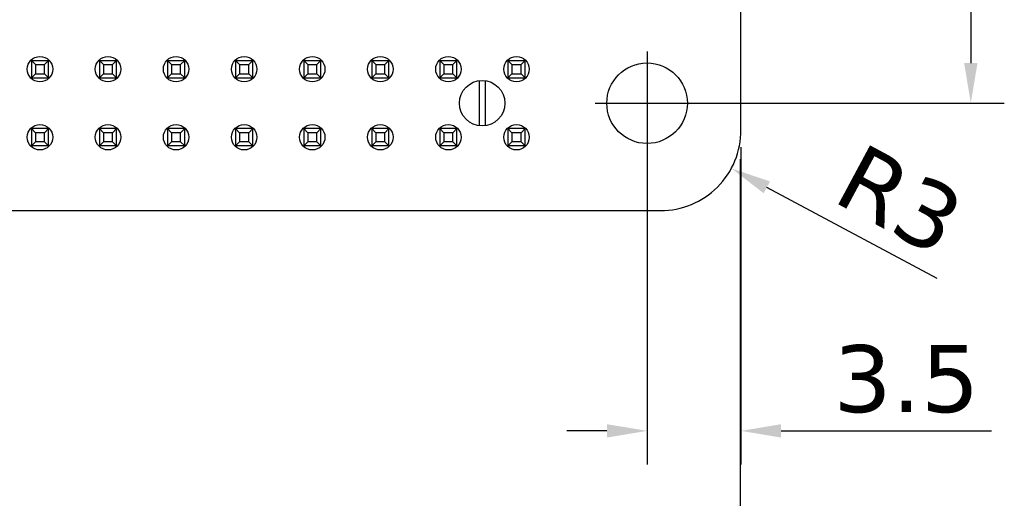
# Model space of a CAD drawing. Header units: millimetres. Extents: x 170 to 326, y 157 to 284.
# Tile 69 of 117: x 281 to 318, y 202 to 220. Entities that reach past the tile are written whole.
import ezdxf

# ---------------------------------------------------------------- set-up
doc = ezdxf.new("R2010")
doc.units = ezdxf.units.MM
doc.header["$LTSCALE"] = 30.734
doc.header["$PDMODE"] = 3
doc.header["$PDSIZE"] = 0.3125
doc.linetypes.add('CENTER', pattern=[0.6, 0.375, -0.075, 0.075, -0.075])
doc.layers.get('0').update_dxf_attribs({"linetype": 'CONTINUOUS'})
doc.layers.get('Defpoints').update_dxf_attribs({"linetype": 'CONTINUOUS'})
doc.layers.add('dim', color=6, linetype='CONTINUOUS', lineweight=9)
doc.styles.add('Verdana', font='verdana.ttf', dxfattribs={"height": 2.5})
doc.dimstyles.new('aaaaaaaa 3.0', dxfattribs={"dimtxt": 2.5, "dimasz": 1.5, "dimexe": 1.25, "dimexo": 0.625, "dimtad": 1, "dimdec": 1, "dimzin": 9, "dimdsep": 46, "dimtxsty": 'Verdana', "dimcen": 0, "dimazin": 0, "dimtfac": 1, "dimtofl": 0, "dimtmove": 0, "dimatfit": 3, "dimfxl": 1, "dimlwd": 25, "dimlwe": 25, "dimarcsym": 0})

# ---------------------------------------------------------------- blocks, each defined once
blk = doc.blocks.new('*D9')
at = {"layer": 'Defpoints', "color": 0}
for p in [(223.204, 216.126), (308.179, 215.656), (308.179, 197.799)]:
    blk.add_point(p, dxfattribs=at)
at = {"layer": 'dim', "color": 0, "lineweight": 25}
for p, q in [((223.204, 215.501), (223.204, 196.549)), ((308.179, 215.031), (308.179, 196.549)), ((224.704, 197.799), (306.679, 197.799))]:
    blk.add_line(p, q, dxfattribs=at)
at = {"layer": 'dim', "color": 0}
for points in [[(224.704, 198.049), (224.704, 197.549), (223.204, 197.799)], [(306.679, 197.549), (306.679, 198.049), (308.179, 197.799)]]:
    blk.add_solid(points, dxfattribs=at)
at = {"layer": 'dim', "color": 0, "insert": (265.691, 199.731), "char_height": 2.5, "attachment_point": 5, "style": 'Verdana'}
blk.add_mtext('85', dxfattribs=at)
blk = doc.blocks.new('*D15')
at = {"layer": 'Defpoints', "color": 0}
for p in [(304.709, 266.124), (304.707, 217.126), (316.784, 217.126)]:
    blk.add_point(p, dxfattribs=at)
at = {"layer": 'dim', "color": 0, "lineweight": 25}
for p, q in [((305.334, 266.124), (318.034, 266.124)), ((316.784, 264.624), (316.784, 218.626)), ((305.332, 217.126), (318.034, 217.126))]:
    blk.add_line(p, q, dxfattribs=at)
at = {"layer": 'dim', "color": 0}
for points in [[(317.034, 264.624), (316.534, 264.624), (316.784, 266.124)], [(316.534, 218.626), (317.034, 218.626), (316.784, 217.126)]]:
    blk.add_solid(points, dxfattribs=at)
at = {"layer": 'dim', "color": 0, "insert": (314.86, 241.625), "char_height": 2.5, "attachment_point": 5, "rotation": 90, "style": 'Verdana'}
blk.add_mtext('49', dxfattribs=at)
blk = doc.blocks.new('*D16')
at = {"layer": 'Defpoints', "color": 0}
for p in [(305.217, 216.107), (307.852, 214.694)]:
    blk.add_point(p, dxfattribs=at)
at = {"layer": 'dim', "color": 0, "lineweight": 25}
blk.add_line((315.531, 210.576), (309.174, 213.985), dxfattribs=at)
at = {"layer": 'dim', "color": 0}
blk.add_solid([(309.292, 214.205), (309.056, 213.765), (307.852, 214.694)], dxfattribs=at)
at = {"layer": 'dim', "color": 0, "insert": (314.136, 213.511), "char_height": 2.5, "attachment_point": 5, "rotation": 331.7941, "style": 'Verdana'}
blk.add_mtext('R3', dxfattribs=at)
blk = doc.blocks.new('*D17')
at = {"layer": 'Defpoints', "color": 0}
for p in [(304.707, 217.126), (308.207, 216.107), (308.207, 204.892)]:
    blk.add_point(p, dxfattribs=at)
at = {"layer": 'dim', "color": 0, "lineweight": 25}
for p, q in [((304.707, 216.501), (304.707, 203.642)), ((308.207, 215.482), (308.207, 203.642)), ((303.207, 204.892), (301.707, 204.892)), ((309.707, 204.892), (317.556, 204.892))]:
    blk.add_line(p, q, dxfattribs=at)
at = {"layer": 'dim', "color": 0}
for points in [[(303.207, 204.642), (303.207, 205.142), (304.707, 204.892)], [(309.707, 205.142), (309.707, 204.642), (308.207, 204.892)]]:
    blk.add_solid(points, dxfattribs=at)
at = {"layer": 'dim', "color": 0, "insert": (314.382, 206.819), "char_height": 2.5, "attachment_point": 5, "style": 'Verdana'}
blk.add_mtext('3.5', dxfattribs=at)

msp = doc.modelspace()

# ---------------------------------------------------------------- linework, layer by layer
at = {"linetype": 'Continuous'}
for p, q in [((308.207, 216.126), (308.216, 266.626)), ((281.733, 218.716), (282.373, 218.716)), ((281.883, 218.566), (281.733, 218.716)), ((281.733, 218.716), (281.733, 218.076)), ((282.223, 218.566), (282.373, 218.716)), ((282.373, 218.076), (282.373, 218.716)), ((284.273, 218.716), (284.913, 218.716)), ((284.423, 218.566), (284.273, 218.716)), ((284.273, 218.716), (284.273, 218.076)), ((284.763, 218.566), (284.913, 218.716)), ((284.913, 218.076), (284.913, 218.716)), ((286.813, 218.716), (287.453, 218.716)), ((286.963, 218.566), (286.813, 218.716)), ((286.813, 218.716), (286.813, 218.076)), ((287.303, 218.566), (287.453, 218.716)), ((287.453, 218.076), (287.453, 218.716)), ((289.353, 218.716), (289.993, 218.716)), ((289.503, 218.566), (289.353, 218.716)), ((289.353, 218.716), (289.353, 218.076)), ((289.843, 218.566), (289.993, 218.716)), ((289.993, 218.076), (289.993, 218.716)), ((291.893, 218.716), (292.533, 218.716)), ((292.043, 218.566), (291.893, 218.716)), ((291.893, 218.716), (291.893, 218.076)), ((292.383, 218.566), (292.533, 218.716)), ((292.533, 218.076), (292.533, 218.716)), ((294.433, 218.716), (295.073, 218.716)), ((294.583, 218.566), (294.433, 218.716)), ((294.433, 218.716), (294.433, 218.076)), ((294.923, 218.566), (295.073, 218.716)), ((295.073, 218.076), (295.073, 218.716)), ((296.973, 218.716), (297.613, 218.716)), ((297.123, 218.566), (296.973, 218.716)), ((296.973, 218.716), (296.973, 218.076)), ((297.463, 218.566), (297.613, 218.716)), ((297.613, 218.076), (297.613, 218.716)), ((299.513, 218.716), (300.153, 218.716)), ((299.663, 218.566), (299.513, 218.716)), ((299.513, 218.716), (299.513, 218.076)), ((300.003, 218.566), (300.153, 218.716)), ((300.153, 218.076), (300.153, 218.716)), ((281.883, 218.226), (281.733, 218.076)), ((281.883, 218.566), (282.223, 218.566)), ((281.883, 218.566), (281.883, 218.226)), ((281.883, 218.226), (282.223, 218.226)), ((282.223, 218.226), (282.223, 218.566)), ((282.223, 218.226), (282.373, 218.076)), ((284.423, 218.226), (284.273, 218.076)), ((284.423, 218.566), (284.763, 218.566)), ((284.423, 218.566), (284.423, 218.226)), ((284.423, 218.226), (284.763, 218.226)), ((284.763, 218.226), (284.763, 218.566)), ((284.763, 218.226), (284.913, 218.076)), ((286.963, 218.226), (286.813, 218.076)), ((286.963, 218.566), (287.303, 218.566)), ((286.963, 218.566), (286.963, 218.226)), ((286.963, 218.226), (287.303, 218.226)), ((287.303, 218.226), (287.303, 218.566)), ((287.303, 218.226), (287.453, 218.076)), ((289.503, 218.226), (289.353, 218.076)), ((289.503, 218.566), (289.843, 218.566)), ((289.503, 218.566), (289.503, 218.226)), ((289.503, 218.226), (289.843, 218.226)), ((289.843, 218.226), (289.843, 218.566)), ((289.843, 218.226), (289.993, 218.076)), ((292.043, 218.226), (291.893, 218.076)), ((292.043, 218.566), (292.383, 218.566)), ((292.043, 218.566), (292.043, 218.226)), ((292.043, 218.226), (292.383, 218.226)), ((292.383, 218.226), (292.383, 218.566)), ((292.383, 218.226), (292.533, 218.076)), ((294.583, 218.226), (294.433, 218.076)), ((294.583, 218.566), (294.923, 218.566)), ((294.583, 218.566), (294.583, 218.226)), ((294.583, 218.226), (294.923, 218.226)), ((294.923, 218.226), (294.923, 218.566)), ((294.923, 218.226), (295.073, 218.076)), ((297.123, 218.226), (296.973, 218.076)), ((297.123, 218.566), (297.463, 218.566)), ((297.123, 218.566), (297.123, 218.226)), ((297.123, 218.226), (297.463, 218.226)), ((297.463, 218.226), (297.463, 218.566)), ((297.463, 218.226), (297.613, 218.076)), ((299.663, 218.226), (299.513, 218.076)), ((299.663, 218.566), (300.003, 218.566)), ((299.663, 218.566), (299.663, 218.226)), ((299.663, 218.226), (300.003, 218.226)), ((300.003, 218.226), (300.003, 218.566)), ((300.003, 218.226), (300.153, 218.076)), ((281.733, 218.076), (282.373, 218.076)), ((284.273, 218.076), (284.913, 218.076)), ((286.813, 218.076), (287.453, 218.076)), ((289.353, 218.076), (289.993, 218.076)), ((291.893, 218.076), (292.533, 218.076)), ((294.433, 218.076), (295.073, 218.076)), ((296.973, 218.076), (297.613, 218.076)), ((298.443, 217.964), (298.443, 216.29)), ((298.683, 216.289), (298.683, 217.963)), ((299.513, 218.076), (300.153, 218.076)), ((282.373, 216.176), (281.733, 216.176)), ((281.883, 216.026), (281.733, 216.176)), ((281.733, 216.176), (281.733, 215.536)), ((282.223, 216.026), (281.883, 216.026)), ((281.883, 216.026), (281.883, 215.686)), ((282.223, 216.026), (282.373, 216.176)), ((282.223, 215.686), (282.223, 216.026)), ((282.373, 215.536), (282.373, 216.176)), ((284.913, 216.176), (284.273, 216.176)), ((284.423, 216.026), (284.273, 216.176)), ((284.273, 216.176), (284.273, 215.536)), ((284.763, 216.026), (284.423, 216.026)), ((284.423, 216.026), (284.423, 215.686)), ((284.763, 216.026), (284.913, 216.176)), ((284.763, 215.686), (284.763, 216.026)), ((284.913, 215.536), (284.913, 216.176)), ((287.453, 216.176), (286.813, 216.176)), ((286.963, 216.026), (286.813, 216.176)), ((286.813, 216.176), (286.813, 215.536)), ((287.303, 216.026), (286.963, 216.026)), ((286.963, 216.026), (286.963, 215.686)), ((287.303, 216.026), (287.453, 216.176)), ((287.303, 215.686), (287.303, 216.026)), ((287.453, 215.536), (287.453, 216.176)), ((289.993, 216.176), (289.353, 216.176)), ((289.503, 216.026), (289.353, 216.176)), ((289.353, 216.176), (289.353, 215.536)), ((289.843, 216.026), (289.503, 216.026)), ((289.503, 216.026), (289.503, 215.686)), ((289.843, 216.026), (289.993, 216.176)), ((289.843, 215.686), (289.843, 216.026)), ((289.993, 215.536), (289.993, 216.176)), ((292.533, 216.176), (291.893, 216.176)), ((292.043, 216.026), (291.893, 216.176)), ((291.893, 216.176), (291.893, 215.536)), ((292.383, 216.026), (292.043, 216.026)), ((292.043, 216.026), (292.043, 215.686)), ((292.383, 216.026), (292.533, 216.176)), ((292.383, 215.686), (292.383, 216.026)), ((292.533, 215.536), (292.533, 216.176)), ((295.073, 216.176), (294.433, 216.176)), ((294.583, 216.026), (294.433, 216.176)), ((294.433, 216.176), (294.433, 215.536)), ((294.923, 216.026), (294.583, 216.026)), ((294.583, 216.026), (294.583, 215.686)), ((294.923, 216.026), (295.073, 216.176)), ((294.923, 215.686), (294.923, 216.026)), ((295.073, 215.536), (295.073, 216.176)), ((297.613, 216.176), (296.973, 216.176)), ((297.123, 216.026), (296.973, 216.176)), ((296.973, 216.176), (296.973, 215.536)), ((297.463, 216.026), (297.123, 216.026)), ((297.123, 216.026), (297.123, 215.686)), ((297.463, 216.026), (297.613, 216.176)), ((297.463, 215.686), (297.463, 216.026)), ((297.613, 215.536), (297.613, 216.176)), ((300.153, 216.176), (299.513, 216.176)), ((299.663, 216.026), (299.513, 216.176)), ((299.513, 216.176), (299.513, 215.536)), ((300.003, 216.026), (299.663, 216.026)), ((299.663, 216.026), (299.663, 215.686)), ((300.003, 216.026), (300.153, 216.176)), ((300.003, 215.686), (300.003, 216.026)), ((300.153, 215.536), (300.153, 216.176)), ((281.883, 215.686), (281.733, 215.536)), ((282.223, 215.686), (281.883, 215.686)), ((282.223, 215.686), (282.373, 215.536)), ((284.423, 215.686), (284.273, 215.536)), ((284.763, 215.686), (284.423, 215.686)), ((284.763, 215.686), (284.913, 215.536)), ((286.963, 215.686), (286.813, 215.536)), ((287.303, 215.686), (286.963, 215.686)), ((287.303, 215.686), (287.453, 215.536)), ((289.503, 215.686), (289.353, 215.536)), ((289.843, 215.686), (289.503, 215.686)), ((289.843, 215.686), (289.993, 215.536)), ((292.043, 215.686), (291.893, 215.536)), ((292.383, 215.686), (292.043, 215.686)), ((292.383, 215.686), (292.533, 215.536)), ((294.583, 215.686), (294.433, 215.536)), ((294.923, 215.686), (294.583, 215.686)), ((294.923, 215.686), (295.073, 215.536)), ((297.123, 215.686), (296.973, 215.536)), ((297.463, 215.686), (297.123, 215.686)), ((297.463, 215.686), (297.613, 215.536)), ((299.663, 215.686), (299.513, 215.536)), ((300.003, 215.686), (299.663, 215.686)), ((300.003, 215.686), (300.153, 215.536)), ((282.373, 215.536), (281.733, 215.536)), ((284.913, 215.536), (284.273, 215.536)), ((287.453, 215.536), (286.813, 215.536)), ((289.993, 215.536), (289.353, 215.536)), ((292.533, 215.536), (291.893, 215.536)), ((295.073, 215.536), (294.433, 215.536)), ((297.613, 215.536), (296.973, 215.536)), ((300.153, 215.536), (299.513, 215.536)), ((226.708, 213.126), (305.207, 213.117))]:
    msp.add_line(p, q, dxfattribs=at)
at = {"color": 1, "linetype": 'CENTER'}
for p, q in [((304.707, 219.055), (304.707, 215.196)), ((302.763, 217.126), (306.651, 217.126))]:
    msp.add_line(p, q, dxfattribs=at)
at = {"linetype": 'Continuous'}
for centre, radius in [((282.053, 218.396), 0.475), ((284.593, 218.396), 0.475), ((287.133, 218.396), 0.475), ((289.673, 218.396), 0.475), ((292.213, 218.396), 0.475), ((294.753, 218.396), 0.475), ((297.293, 218.396), 0.475), ((299.833, 218.396), 0.475), ((298.553, 217.126), 0.85), ((282.053, 215.856), 0.475), ((284.593, 215.856), 0.475), ((287.133, 215.856), 0.475), ((289.673, 215.856), 0.475), ((292.213, 215.856), 0.475), ((294.753, 215.856), 0.475), ((297.293, 215.856), 0.475), ((299.833, 215.856), 0.475)]:
    msp.add_circle(centre, radius, dxfattribs=at)
msp.add_circle((304.707, 217.126), 1.504)
msp.add_arc((305.217, 216.107), 2.99, 269.8162, 0.3607)

# ---------------------------------------------------------------- dimensions: what is measured, and where the dimension line sits
at = {"layer": 'dim'}
dim = msp.add_linear_dim(base=(316.784, 217.126), p1=(304.709, 266.124), p2=(304.707, 217.126), angle=90, dimstyle='aaaaaaaa 3.0', dxfattribs=at)
dim.commit()
dim.dimension.update_dxf_attribs({"geometry": '*D15', "text_midpoint": (314.86, 241.625)})
for base, p1, p2, picture, middle in [((308.207, 204.892), (304.707, 217.126), (308.207, 216.107), '*D17', (314.382, 206.819)), ((308.179, 197.799), (223.204, 216.126), (308.179, 215.656), '*D9', (265.691, 199.731))]:
    dim = msp.add_linear_dim(base=base, p1=p1, p2=p2, dimstyle='aaaaaaaa 3.0', dxfattribs=at)
    dim.commit()
    dim.dimension.update_dxf_attribs({"geometry": picture, "text_midpoint": middle})
dim = msp.add_radius_dim(center=(305.217, 216.107), mpoint=(307.852, 214.694), dimstyle='aaaaaaaa 3.0', dxfattribs=at)
dim.commit()
dim.dimension.update_dxf_attribs({"geometry": '*D16', "text_midpoint": (313.225, 211.812), "dimtype": 164})

doc.saveas('drawing.dxf')
